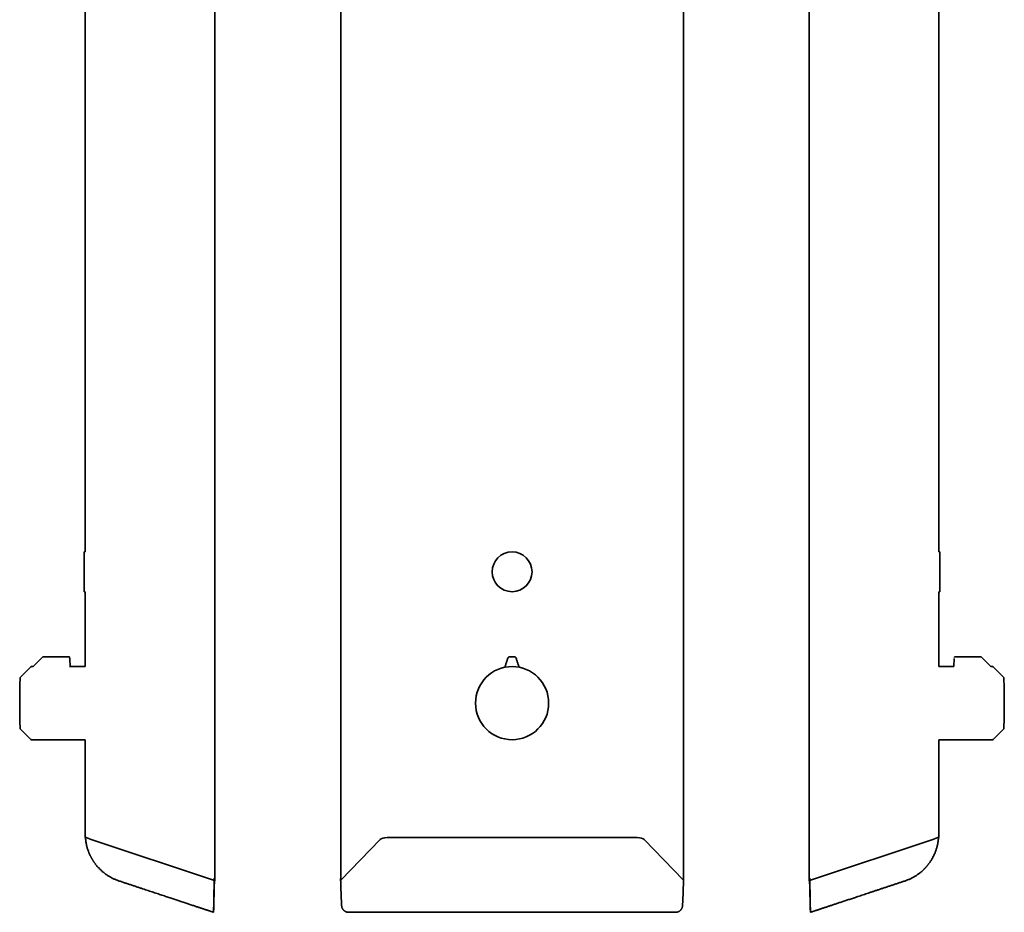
# Model space of a CAD drawing. Header units: millimetres. Extents: x 8 to 783, y 12 to 2407.
# Tile 3 of 5: x 75 to 735, y 1210 to 1809. Entities that reach past the tile are written whole.
import ezdxf

# ---------------------------------------------------------------- set-up
doc = ezdxf.new("R2010")
doc.units = ezdxf.units.MM

msp = doc.modelspace()

# ---------------------------------------------------------------- linework, layer by layer
at = {"color": 7, "linetype": 'Continuous', "lineweight": 35}
for p, q in [((205.89, 1231.52), (205.89, 2385.52)), ((290.24, 2383.75), (290.24, 1231.72)), ((519.89, 1231.72), (519.89, 2385.32)), ((604.11, 2385.52), (604.11, 1231.52)), ((119.04, 2234.57), (119.04, 1451.87)), ((690.96, 1451.87), (690.96, 2234.57)), ((119.04, 1451.87), (118.44, 1451.87)), ((118.44, 1425.17), (118.44, 1451.87)), ((691.56, 1451.87), (690.96, 1451.87)), ((691.56, 1451.87), (691.56, 1438.52)), ((691.56, 1438.52), (691.56, 1425.17)), ((118.44, 1425.17), (119.04, 1425.17)), ((119.04, 1425.17), (119.04, 1375.02)), ((690.96, 1425.17), (691.56, 1425.17)), ((690.96, 1375.02), (690.96, 1425.17)), ((90.78, 1381.5), (84.3, 1375.02)), ((90.78, 1381.5), (90.78, 1381.5)), ((108.15, 1381.62), (91.07, 1381.62)), ((91.07, 1381.62), (91.07, 1381.62)), ((108.69, 1380.43), (108.99, 1374.67)), ((701.31, 1380.43), (701.03, 1375.02)), ((701.35, 1381.12), (701.35, 1381.17)), ((718.93, 1381.62), (701.85, 1381.62)), ((718.93, 1381.62), (718.93, 1381.62)), ((725.7, 1375.02), (719.22, 1381.5)), ((719.22, 1381.5), (719.22, 1381.5)), ((82.44, 1374.73), (75.86, 1368.14)), ((84.3, 1375.02), (83.15, 1375.02)), ((119.04, 1375.02), (108.97, 1375.02)), ((701.03, 1375.02), (690.96, 1375.02)), ((726.85, 1375.02), (725.7, 1375.02)), ((734.14, 1368.14), (727.56, 1374.73)), ((75.86, 1332.9), (82.44, 1326.31)), ((727.56, 1326.31), (734.14, 1332.9)), ((83.15, 1326.02), (119.04, 1326.02)), ((119.04, 1326.02), (119.04, 1260.58)), ((690.96, 1326.02), (726.85, 1326.02)), ((690.96, 1260.58), (690.96, 1326.02)), ((119.04, 1260.58), (119.64, 1260.38)), ((119.64, 1260.38), (123.11, 1259.22)), ((686.89, 1259.22), (690.36, 1260.38)), ((690.36, 1260.38), (690.96, 1260.58)), ((205.11, 1231.78), (123.11, 1259.22)), ((316.62, 1259.22), (290.27, 1231.78)), ((519.86, 1231.78), (493.51, 1259.22)), ((686.89, 1259.22), (604.89, 1231.78)), ((205.11, 1231.78), (205.41, 1231.68)), ((205.47, 1231.66), (205.89, 1231.52)), ((519.93, 1232.87), (519.94, 1232.95)), ((604.11, 1231.52), (604.53, 1231.66)), ((604.59, 1231.68), (604.89, 1231.78)), ((295.54, 1210.35), (514.58, 1210.35))]:
    msp.add_line(p, q, dxfattribs=at)
at = {"color": 7, "linetype": 'Continuous', "lineweight": 35, "flags": 128}
for points in [[(205.1, 1210.35), (205.1, 1210.35)], [(604.9, 1210.35), (604.9, 1210.35)]]:
    msp.add_lwpolyline(points, dxfattribs=at)
at = {"color": 7, "linetype": 'Continuous', "lineweight": 35}
for centre, radius in [((405.06, 1438.52), 13.35), ((405.06, 1350.52), 24.5)]:
    msp.add_circle(centre, radius, dxfattribs=at)
for centre, radius, start, end in [((83.15, 1374.02), 1, 90, 135), ((726.85, 1374.02), 1, 45, 90), ((571.71, 1350.52), 496.51, 178.06738, 181.93262), ((76.78, 1367.22), 1.3, 135, 178.06738), ((733.22, 1367.22), 1.3, 1.93262, 45), ((238.29, 1350.52), 496.51, 0, 1.93262), ((238.29, 1350.52), 496.51, 358.06738, 0), ((76.78, 1333.82), 1.3, 181.93262, 225), ((733.22, 1333.82), 1.3, 315, 358.06738), ((83.15, 1327.02), 1, 225, 270), ((726.85, 1327.02), 1, 270, 315)]:
    msp.add_arc(centre, radius, start, end, dxfattribs=at)
for centre, major_axis, start_param, end_param in [((321.38, 1258.71), (5, 0), 1.585067, 2.830669), ((405.06, -703.35), (5869.57, 0), 1.556526, 1.585067), ((488.75, 1258.71), (5, 0), 0.310923, 1.556526), ((290.84, 1231.72), (0.6, 0), 2.830669, 3.327929), ((519.29, 1231.72), (0.6, 0), 6.096849, 6.594109)]:
    msp.add_ellipse(centre, major_axis=major_axis, ratio=0.334595, start_param=start_param, end_param=end_param, dxfattribs=at)
for points, knots in [([(91.07, 1381.62), (91.04, 1381.62), (90.99, 1381.62), (90.91, 1381.59), (90.84, 1381.56), (90.8, 1381.52), (90.78, 1381.5)], [0, 0, 0, 0, 0.247576, 0.5, 0.752424, 1, 1, 1, 1]), ([(108.65, 1381.17), (108.65, 1381.18), (108.64, 1381.2), (108.64, 1381.23), (108.63, 1381.26), (108.62, 1381.29), (108.61, 1381.32), (108.6, 1381.35), (108.58, 1381.37), (108.57, 1381.39), (108.56, 1381.4), (108.55, 1381.43), (108.52, 1381.46), (108.48, 1381.49), (108.44, 1381.53), (108.38, 1381.56), (108.32, 1381.59), (108.24, 1381.62), (108.18, 1381.62), (108.15, 1381.62)], [0, 0, 0, 0, 0.176426, 0.328267, 0.455582, 0.558487, 0.637238, 0.674461, 0.702846, 0.723238, 0.73112, 0.739313, 0.772084, 0.797264, 0.828223, 0.864681, 0.906094, 0.951594, 1, 1, 1, 1]), ([(108.68, 1380.46), (108.68, 1380.5), (108.67, 1380.58), (108.67, 1380.68), (108.67, 1380.76), (108.66, 1380.82), (108.66, 1380.87), (108.66, 1380.92), (108.66, 1380.96), (108.65, 1381.01), (108.65, 1381.06), (108.65, 1381.1), (108.65, 1381.13), (108.65, 1381.16), (108.65, 1381.16), (108.65, 1381.17)], [0, 0, 0, 0, 0.111642, 0.207454, 0.288686, 0.356145, 0.410371, 0.45468, 0.509367, 0.57826, 0.661428, 0.733293, 0.813448, 0.902181, 1, 1, 1, 1]), ([(108.65, 1381.11), (108.65, 1381.12), (108.65, 1381.15), (108.65, 1381.15), (108.65, 1381.13), (108.65, 1381.12)], [0, 0, 0, 0, 0.333378, 0.666622, 1, 1, 1, 1]), ([(108.69, 1380.43), (108.68, 1380.48), (108.68, 1380.57), (108.67, 1380.7), (108.67, 1380.82), (108.66, 1380.92), (108.66, 1381.01), (108.65, 1381.07), (108.65, 1381.11), (108.65, 1381.12), (108.65, 1381.12)], [0, 0, 0, 0, 0.122239, 0.24424, 0.372446, 0.500181, 0.628333, 0.756018, 0.878123, 1, 1, 1, 1]), ([(400.2, 1374.53), (400.28, 1374.76), (400.44, 1375.27), (400.69, 1376.06), (400.96, 1376.9), (401.24, 1377.78), (401.53, 1378.68), (401.82, 1379.6), (402.02, 1380.23), (402.13, 1380.54)], [0, 0, 0, 0, 0.114743, 0.250449, 0.390888, 0.536061, 0.685969, 0.840615, 1, 1, 1, 1]), ([(402.13, 1380.54), (402.15, 1380.61), (402.2, 1380.75), (402.3, 1380.91), (402.38, 1381.02), (402.43, 1381.08), (402.48, 1381.14), (402.54, 1381.19), (402.62, 1381.26), (402.73, 1381.34), (402.87, 1381.42), (403.02, 1381.49), (403.17, 1381.54), (403.33, 1381.57), (403.43, 1381.58), (403.49, 1381.58)], [0, 0, 0, 0, 0.140486, 0.270291, 0.319305, 0.366667, 0.412396, 0.456516, 0.499052, 0.588373, 0.674882, 0.758917, 0.840845, 0.921065, 1, 1, 1, 1]), ([(403.49, 1381.58), (403.81, 1381.6), (404.47, 1381.62), (405.45, 1381.62), (406.1, 1381.6), (406.43, 1381.59)], [0, 0, 0, 0, 0.3333337, 0.6666664, 1, 1, 1, 1]), ([(406.43, 1381.59), (406.48, 1381.59), (406.58, 1381.58), (406.74, 1381.55), (406.87, 1381.51), (406.98, 1381.47), (407.07, 1381.42), (407.15, 1381.38), (407.23, 1381.32), (407.34, 1381.24), (407.46, 1381.13), (407.6, 1380.96), (407.71, 1380.77), (407.77, 1380.63), (407.79, 1380.56)], [0, 0, 0, 0, 0.078921, 0.159128, 0.241044, 0.291201, 0.342197, 0.394109, 0.447011, 0.500971, 0.610255, 0.729655, 0.859488, 1, 1, 1, 1]), ([(409.76, 1374.56), (409.68, 1374.79), (409.51, 1375.3), (409.26, 1376.09), (408.98, 1376.93), (408.7, 1377.8), (408.4, 1378.7), (408.1, 1379.62), (407.9, 1380.25), (407.79, 1380.56)], [0, 0, 0, 0, 0.114734, 0.250442, 0.390882, 0.536056, 0.685966, 0.840614, 1, 1, 1, 1]), ([(701.85, 1381.62), (701.82, 1381.62), (701.76, 1381.62), (701.68, 1381.59), (701.62, 1381.56), (701.56, 1381.53), (701.52, 1381.49), (701.48, 1381.46), (701.45, 1381.43), (701.44, 1381.4), (701.43, 1381.39), (701.42, 1381.37), (701.4, 1381.35), (701.39, 1381.32), (701.38, 1381.29), (701.37, 1381.26), (701.36, 1381.23), (701.36, 1381.2), (701.35, 1381.18), (701.35, 1381.17)], [0, 0, 0, 0, 0.048406, 0.093906, 0.135319, 0.171777, 0.202736, 0.227916, 0.260687, 0.26888, 0.276762, 0.297154, 0.325539, 0.362762, 0.441513, 0.544418, 0.671733, 0.823574, 1, 1, 1, 1]), ([(701.35, 1381.11), (701.35, 1381.12), (701.35, 1381.15), (701.35, 1381.15), (701.35, 1381.13), (701.35, 1381.12)], [0, 0, 0, 0, 0.3333784, 0.6666216, 1, 1, 1, 1]), ([(719.22, 1381.5), (719.2, 1381.52), (719.16, 1381.56), (719.09, 1381.59), (719.01, 1381.62), (718.96, 1381.62), (718.93, 1381.62)], [0, 0, 0, 0, 0.247576, 0.5, 0.752424, 1, 1, 1, 1]), ([(119.25, 1260.51), (119.27, 1260.31), (119.3, 1259.78), (119.39, 1258.92), (119.51, 1257.96), (119.66, 1257.02), (119.84, 1256.11), (120.03, 1255.21), (120.25, 1254.31), (120.5, 1253.42), (120.76, 1252.57), (121.04, 1251.76), (121.31, 1251.01), (121.58, 1250.32), (121.84, 1249.69), (122.1, 1249.09), (122.37, 1248.53), (122.62, 1248), (122.88, 1247.5), (123.13, 1247.02), (123.38, 1246.56), (123.63, 1246.12), (123.88, 1245.7), (124.13, 1245.28), (124.4, 1244.86), (124.69, 1244.41), (125, 1243.96), (125.33, 1243.49), (125.69, 1243), (126.08, 1242.48), (126.5, 1241.95), (126.93, 1241.42), (127.39, 1240.89), (127.86, 1240.37), (128.36, 1239.83), (128.89, 1239.29), (129.45, 1238.75), (130.07, 1238.17), (130.76, 1237.57), (131.52, 1236.94), (132.32, 1236.32), (133.16, 1235.7), (134.05, 1235.1), (134.93, 1234.54), (135.8, 1234.02), (136.66, 1233.55), (137.55, 1233.09), (138.47, 1232.65), (139.42, 1232.24), (140.39, 1231.85), (141.05, 1231.61), (141.39, 1231.49)], [0, 0, 0, 0, 0.0155986, 0.0413553, 0.0665185, 0.0910618, 0.1149604, 0.1381914, 0.1629491, 0.1868477, 0.2098642, 0.2319776, 0.2531694, 0.2716213, 0.2892871, 0.3061573, 0.3222236, 0.3374788, 0.3519167, 0.365532, 0.3795533, 0.3925691, 0.4046401, 0.4171731, 0.4307418, 0.4439757, 0.4580647, 0.4730074, 0.488802, 0.5054454, 0.5229338, 0.5412624, 0.5587966, 0.5770261, 0.5959442, 0.6155433, 0.6358145, 0.6567479, 0.6813247, 0.7067231, 0.7329217, 0.7598971, 0.7876232, 0.8160713, 0.8410067, 0.8664286, 0.8923143, 0.9186401, 0.9453807, 0.9725099, 1, 1, 1, 1]), ([(668.61, 1231.49), (668.94, 1231.61), (669.58, 1231.84), (670.52, 1232.22), (671.43, 1232.61), (672.31, 1233.03), (673.16, 1233.45), (673.97, 1233.89), (674.77, 1234.36), (675.56, 1234.84), (676.33, 1235.35), (677.05, 1235.86), (677.74, 1236.37), (678.37, 1236.85), (678.94, 1237.32), (679.46, 1237.76), (679.95, 1238.19), (680.4, 1238.61), (680.83, 1239.02), (681.22, 1239.41), (681.6, 1239.8), (681.96, 1240.18), (682.3, 1240.55), (682.62, 1240.91), (682.95, 1241.28), (683.27, 1241.67), (683.61, 1242.08), (683.94, 1242.51), (684.29, 1242.97), (684.65, 1243.47), (685.02, 1243.99), (685.4, 1244.55), (685.77, 1245.13), (686.14, 1245.73), (686.49, 1246.34), (686.85, 1246.98), (687.2, 1247.65), (687.55, 1248.35), (687.89, 1249.08), (688.22, 1249.83), (688.54, 1250.61), (688.84, 1251.41), (689.13, 1252.24), (689.41, 1253.11), (689.66, 1253.99), (689.9, 1254.91), (690.11, 1255.85), (690.3, 1256.82), (690.46, 1257.81), (690.6, 1258.82), (690.69, 1259.72), (690.73, 1260.29), (690.74, 1260.51)], [0, 0, 0, 0, 0.026798, 0.053066, 0.078772, 0.103888, 0.128388, 0.152247, 0.17544, 0.200159, 0.224022, 0.247004, 0.269084, 0.290243, 0.308665, 0.326301, 0.343141, 0.359175, 0.374398, 0.388801, 0.402379, 0.416357, 0.429327, 0.44137, 0.453934, 0.467529, 0.480785, 0.494893, 0.509853, 0.525663, 0.54232, 0.559822, 0.578163, 0.595709, 0.613951, 0.632882, 0.652494, 0.672781, 0.693731, 0.714765, 0.736407, 0.758644, 0.781463, 0.804848, 0.828782, 0.853249, 0.878227, 0.903696, 0.929634, 0.956017, 0.98282, 1, 1, 1, 1]), ([(141.39, 1231.49), (142.15, 1231.24), (143.67, 1230.73), (145.93, 1229.99), (148.15, 1229.25), (150.33, 1228.53), (152.47, 1227.82), (154.57, 1227.12), (156.57, 1226.46), (158.48, 1225.82), (160.3, 1225.22), (162.09, 1224.63), (163.84, 1224.04), (165.56, 1223.47), (167.24, 1222.92), (168.9, 1222.37), (170.51, 1221.83), (172.1, 1221.3), (173.65, 1220.79), (175.17, 1220.29), (176.62, 1219.8), (178.02, 1219.34), (179.36, 1218.9), (180.66, 1218.46), (181.94, 1218.04), (183.25, 1217.6), (184.59, 1217.16), (185.96, 1216.7), (187.29, 1216.26), (188.58, 1215.83), (189.82, 1215.42), (191.03, 1215.02), (192.17, 1214.64), (193.24, 1214.29), (194.24, 1213.95), (195.2, 1213.63), (196.14, 1213.32), (197.04, 1213.02), (197.91, 1212.74), (198.74, 1212.46), (199.54, 1212.19), (200.31, 1211.94), (201.04, 1211.69), (201.74, 1211.46), (202.39, 1211.25), (203, 1211.04), (203.57, 1210.85), (204.11, 1210.68), (204.61, 1210.51), (204.94, 1210.4), (205.1, 1210.35)], [0, 0, 0, 0, 0.036083, 0.07154, 0.106369, 0.140572, 0.174147, 0.207096, 0.239418, 0.268495, 0.297046, 0.325069, 0.352566, 0.379536, 0.40598, 0.431896, 0.457285, 0.482148, 0.506483, 0.530292, 0.553573, 0.575042, 0.596042, 0.616574, 0.636637, 0.656232, 0.678319, 0.699779, 0.720612, 0.740817, 0.760396, 0.779347, 0.797671, 0.813917, 0.829636, 0.844828, 0.859493, 0.873631, 0.887242, 0.900326, 0.912883, 0.924913, 0.936416, 0.947392, 0.957841, 0.96721, 0.97611, 0.984542, 0.992505, 1, 1, 1, 1]), ([(205.1, 1210.35), (205.14, 1211.78), (205.21, 1214.65), (205.32, 1218.95), (205.42, 1222.92), (205.52, 1226.57), (205.59, 1229.37), (205.63, 1231.04), (205.64, 1231.6)], [0, 0, 0, 0, 0.201202, 0.402597, 0.603923, 0.761886, 0.919516, 1, 1, 1, 1]), ([(205.18, 1214.85), (205.2, 1216.35), (205.26, 1219.37), (205.34, 1223.89), (205.42, 1228.41), (205.47, 1231.43), (205.49, 1232.93)], [0, 0, 0, 0, 0.250015, 0.500024, 0.750021, 1, 1, 1, 1]), ([(205.18, 1214.85), (205.21, 1216), (205.27, 1218.32), (205.36, 1221.77), (205.46, 1224.96), (205.54, 1227.89), (205.6, 1230.03), (205.63, 1231.26), (205.64, 1231.61)], [0, 0, 0, 0, 0.20489, 0.410138, 0.615421, 0.776529, 0.937304, 1, 1, 1, 1]), ([(205.49, 1232.93), (205.5, 1232.95), (205.51, 1232.99), (205.54, 1233.05), (205.56, 1233.1), (205.59, 1233.15), (205.61, 1233.18), (205.63, 1233.19), (205.63, 1233.2)], [0, 0, 0, 0, 0.178231, 0.356463, 0.534694, 0.712926, 0.891157, 1, 1, 1, 1]), ([(290.19, 1232.93), (290.19, 1232.95), (290.19, 1232.99), (290.2, 1233.05), (290.22, 1233.09), (290.23, 1233.11), (290.24, 1233.11)], [0, 0, 0, 0, 0.311448, 0.622895, 0.934343, 1, 1, 1, 1]), ([(290.19, 1232.93), (290.23, 1231.43), (290.31, 1228.41), (290.47, 1223.89), (290.65, 1219.37), (290.8, 1216.35), (290.87, 1214.85)], [0, 0, 0, 0, 0.249979, 0.499976, 0.749985, 1, 1, 1, 1]), ([(519.26, 1214.85), (519.33, 1216.35), (519.48, 1219.37), (519.66, 1223.89), (519.82, 1228.41), (519.89, 1231.43), (519.93, 1232.93)], [0, 0, 0, 0, 0.250015, 0.500024, 0.750021, 1, 1, 1, 1]), ([(519.93, 1232.93), (519.94, 1232.95), (519.94, 1232.99), (519.92, 1233.05), (519.91, 1233.09), (519.89, 1233.11), (519.89, 1233.11)], [0, 0, 0, 0, 0.311448, 0.622895, 0.934343, 1, 1, 1, 1]), ([(604.82, 1214.85), (604.79, 1216), (604.73, 1218.32), (604.64, 1221.77), (604.54, 1224.96), (604.46, 1227.89), (604.4, 1230.03), (604.37, 1231.26), (604.36, 1231.61)], [0, 0, 0, 0, 0.20489, 0.410138, 0.615421, 0.776529, 0.937304, 1, 1, 1, 1]), ([(604.9, 1210.35), (604.86, 1211.78), (604.79, 1214.65), (604.68, 1218.95), (604.58, 1222.92), (604.48, 1226.57), (604.41, 1229.37), (604.37, 1231.04), (604.36, 1231.6)], [0, 0, 0, 0, 0.201202, 0.402597, 0.603923, 0.761886, 0.919516, 1, 1, 1, 1]), ([(604.51, 1232.93), (604.5, 1232.95), (604.49, 1232.99), (604.46, 1233.05), (604.44, 1233.1), (604.41, 1233.15), (604.39, 1233.18), (604.37, 1233.19), (604.37, 1233.2)], [0, 0, 0, 0, 0.178231, 0.356463, 0.534694, 0.712926, 0.891157, 1, 1, 1, 1]), ([(604.51, 1232.93), (604.53, 1231.43), (604.58, 1228.41), (604.66, 1223.89), (604.74, 1219.37), (604.8, 1216.35), (604.82, 1214.85)], [0, 0, 0, 0, 0.249979, 0.499976, 0.749985, 1, 1, 1, 1]), ([(604.9, 1210.35), (604.97, 1210.37), (605.14, 1210.43), (605.4, 1210.51), (605.7, 1210.61), (606.03, 1210.72), (606.39, 1210.84), (606.78, 1210.97), (607.23, 1211.12), (607.72, 1211.28), (608.27, 1211.47), (608.86, 1211.66), (609.48, 1211.87), (610.15, 1212.09), (610.84, 1212.32), (611.56, 1212.56), (612.3, 1212.8), (613.07, 1213.06), (613.88, 1213.33), (614.72, 1213.61), (615.6, 1213.9), (616.52, 1214.2), (617.47, 1214.52), (618.45, 1214.85), (619.47, 1215.18), (620.51, 1215.53), (621.58, 1215.89), (622.69, 1216.25), (623.81, 1216.63), (624.96, 1217.01), (626.13, 1217.4), (627.32, 1217.79), (628.55, 1218.2), (629.81, 1218.62), (631.09, 1219.04), (632.39, 1219.48), (633.72, 1219.92), (635.18, 1220.4), (636.75, 1220.92), (638.46, 1221.49), (640.21, 1222.07), (642.01, 1222.67), (643.84, 1223.28), (645.73, 1223.9), (647.65, 1224.54), (649.62, 1225.19), (651.63, 1225.86), (653.69, 1226.54), (655.79, 1227.24), (657.89, 1227.94), (659.99, 1228.63), (662.09, 1229.33), (664.23, 1230.04), (666.41, 1230.76), (667.87, 1231.25), (668.61, 1231.49)], [0, 0, 0, 0, 0.003608, 0.007733, 0.012377, 0.01754, 0.02322, 0.029419, 0.036136, 0.044105, 0.052698, 0.061915, 0.071757, 0.082223, 0.093314, 0.104342, 0.115925, 0.128064, 0.140757, 0.154006, 0.167809, 0.182167, 0.19708, 0.212548, 0.228571, 0.244849, 0.261661, 0.279009, 0.296892, 0.314704, 0.333018, 0.351833, 0.37115, 0.390967, 0.410918, 0.431353, 0.452271, 0.473672, 0.49978, 0.526573, 0.554051, 0.582214, 0.611062, 0.640595, 0.670813, 0.701715, 0.733303, 0.765576, 0.798533, 0.832176, 0.864523, 0.897479, 0.931044, 0.965218, 1, 1, 1, 1]), ([(205.1, 1210.35), (205.1, 1210.35), (205.1, 1210.36), (205.09, 1210.42), (205.09, 1210.52), (205.08, 1210.64), (205.08, 1210.8), (205.08, 1210.99), (205.09, 1211.21), (205.09, 1211.46), (205.09, 1211.74), (205.1, 1212.03), (205.11, 1212.34), (205.11, 1212.68), (205.12, 1213.02), (205.13, 1213.38), (205.14, 1213.75), (205.15, 1214.12), (205.17, 1214.49), (205.17, 1214.73), (205.18, 1214.85)], [0, 0, 0, 0, 0.0567272, 0.1134526, 0.1717524, 0.2300497, 0.2868084, 0.3435656, 0.4021087, 0.4606499, 0.5151801, 0.5697106, 0.6258909, 0.6820724, 0.735667, 0.7892629, 0.844301, 0.899341, 0.9495395, 1, 1, 1, 1]), ([(290.87, 1214.85), (290.88, 1214.71), (290.9, 1214.44), (290.98, 1214.04), (291.08, 1213.64), (291.22, 1213.26), (291.39, 1212.89), (291.59, 1212.53), (291.83, 1212.2), (292.08, 1211.88), (292.36, 1211.6), (292.67, 1211.35), (292.99, 1211.12), (293.33, 1210.92), (293.68, 1210.75), (294.04, 1210.61), (294.41, 1210.49), (294.79, 1210.41), (295.17, 1210.36), (295.42, 1210.35), (295.54, 1210.35)], [0, 0, 0, 0, 0.056943, 0.114081, 0.171208, 0.228137, 0.28519, 0.342462, 0.399727, 0.456771, 0.511769, 0.566969, 0.622175, 0.677181, 0.731495, 0.785988, 0.84049, 0.894817, 0.947408, 1, 1, 1, 1]), ([(514.58, 1210.35), (514.72, 1210.35), (514.99, 1210.36), (515.4, 1210.42), (515.8, 1210.52), (516.19, 1210.64), (516.57, 1210.8), (516.94, 1210.99), (517.29, 1211.21), (517.61, 1211.46), (517.9, 1211.74), (518.17, 1212.03), (518.41, 1212.34), (518.62, 1212.68), (518.8, 1213.02), (518.96, 1213.38), (519.08, 1213.75), (519.17, 1214.12), (519.23, 1214.49), (519.25, 1214.73), (519.26, 1214.85)], [0, 0, 0, 0, 0.056727, 0.113453, 0.171752, 0.23005, 0.286808, 0.343566, 0.402109, 0.46065, 0.51518, 0.569711, 0.625891, 0.682072, 0.735667, 0.789263, 0.844301, 0.899341, 0.949539, 1, 1, 1, 1]), ([(604.82, 1214.85), (604.83, 1214.71), (604.84, 1214.44), (604.85, 1214.04), (604.86, 1213.64), (604.87, 1213.26), (604.88, 1212.89), (604.89, 1212.53), (604.9, 1212.2), (604.9, 1211.88), (604.91, 1211.6), (604.91, 1211.35), (604.91, 1211.12), (604.92, 1210.92), (604.92, 1210.75), (604.92, 1210.61), (604.91, 1210.49), (604.91, 1210.41), (604.9, 1210.36), (604.9, 1210.35), (604.9, 1210.35)], [0, 0, 0, 0, 0.056943, 0.114081, 0.171208, 0.228137, 0.28519, 0.342462, 0.399727, 0.456771, 0.511769, 0.566969, 0.622175, 0.677181, 0.731495, 0.785988, 0.84049, 0.894817, 0.947408, 1, 1, 1, 1])]:
    msp.add_open_spline(points, degree=3, knots=knots, dxfattribs=at)

doc.saveas('drawing.dxf')
